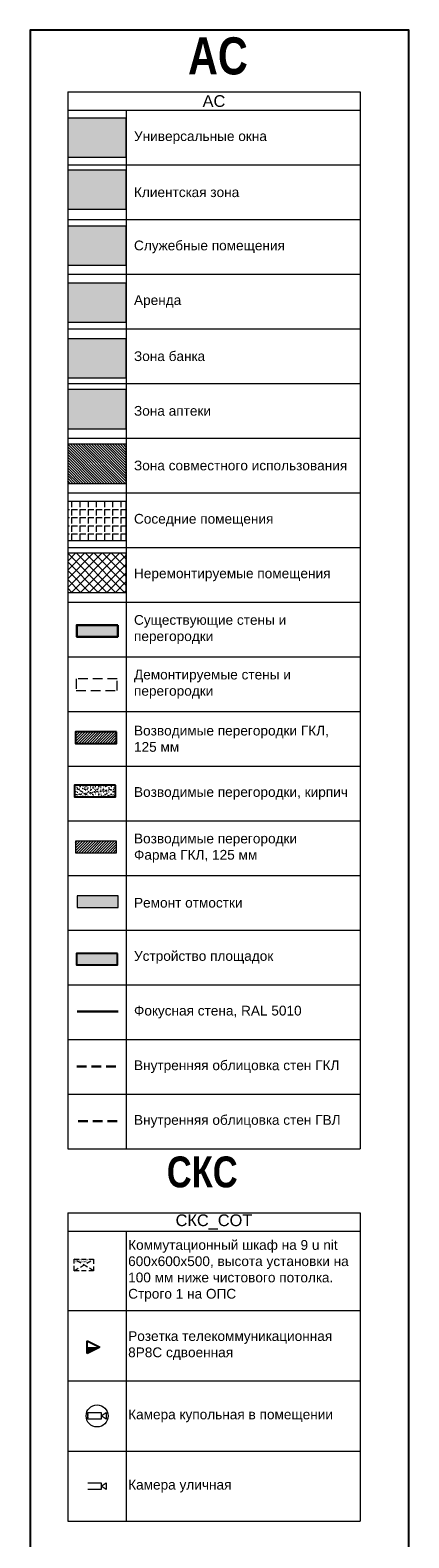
# Model space of a CAD drawing. Header units: millimetres. Extents: x -703898 to 730684, y -92609 to 157468.
# Tile 191 of 256: x -70464 to -60754, y 16249 to 54868. Entities that reach past the tile are written whole.
import ezdxf
from ezdxf.enums import TextEntityAlignment as Align

# ---------------------------------------------------------------- set-up
doc = ezdxf.new("R2010")
doc.units = ezdxf.units.MM
doc.set_wipeout_variables(frame=1)
doc.linetypes.add('CACHE', pattern=[375, 250, -125])
doc.layers.get('Defpoints').update_dxf_attribs({"color": 30})
for name, color, linetype in [('-SBugo-ОС-Извещатели', 6, 'Continuous'), ('-АТ-Позиция', 30, 'Continuous'), ('-АТ-Примечания', 30, 'Continuous'), ('Wipeout', 7, 'Continuous'), ('СВЯЗЬ', 7, 'Continuous')]:
    doc.layers.add(name, color=color, linetype=linetype)
doc.layers.add('01_АР_Несущие стены и колонны', color=5, linetype='Continuous', lineweight=30, true_color=0x0000ff)
for name, color, linetype, lineweight in [('03_АР_Возводимые перегородки', 10, 'Continuous', 25), ('04_АР_Демонтируемые стены и перегородки', 210, 'Continuous', 5), ('06_АР_Мебель', 4, 'Continuous', 9), ('21_АР_Штриховка', 47, 'Continuous', 5), ('СОТ', 7, 'Continuous', 9)]:
    doc.layers.add(name, color=color, linetype=linetype, lineweight=lineweight)
doc.styles.add('_ТЕКСТОВЫЙ', font='arial.ttf', dxfattribs={"width": 0.8})
doc.styles.add('HVAC_AEP', font='arial.ttf')
doc.styles.add('SB', font='mipgost.shx')
doc.styles.get("Standard").update_dxf_attribs({"font": 'arial.ttf'})
doc.linetypes.add('зигзаг', pattern='A,0.00254,-5.08,[131,ltypeshp.shx,S=5.08,R=0,X=-5.08,Y=0],-10.16,[131,ltypeshp.shx,S=5.08,R=180,X=5.08,Y=0],-5.08', length=20.32254)

# ---------------------------------------------------------------- blocks, each defined once
blk = doc.blocks.new('Коммутационный шкаф настенный')
at = {"color": 240, "linetype": 'CACHE', "lineweight": -2, "ltscale": 0.5, "true_color": 0xed1f24}
for p, q in [((500, 300), (0, 600)), ((0, 300), (500, 600)), ((500, 300), (0, 600)), ((0, 300), (500, 600)), ((500, 300), (0, 600)), ((0, 300), (500, 600))]:
    blk.add_line(p, q, dxfattribs=at)
blk.add_lwpolyline([(0, 600), (500, 600), (500, 300), (0, 300)], close=True, dxfattribs=at)
blk.add_lwpolyline([(0, 600), (500, 600), (500, 300), (0, 300)], close=True, dxfattribs=at)
blk.add_lwpolyline([(0, 600), (500, 600), (500, 300), (0, 300)], close=True, dxfattribs=at)
at = {"layer": '06_АР_Мебель', "insert": (22, 591), "char_height": 26.25, "attachment_point": 1}
blk.add_mtext_dynamic_manual_height_columns('{\\C7;КОММУТАЦИОННОЕ\\PОБОРУДОВАНИЕ}', width=836.21, gutter_width=12.5, heights=[0], dxfattribs=at)
at = {"layer": 'СОТ', "flags": 1}
for tag, p in [('ДОП_ИНФОРМАЦИЯ', (0, 676)), ('КОД_ОБОРУДОВАНИЯ', (0, 729)), ('ДОГОВОР', (3, 628))]:
    blk.add_attdef(tag, p, '', height=25, dxfattribs=at)
blk = doc.blocks.new('*U85')
at = {"layer": '-SBugo-ОС-Извещатели', "true_color": 0x2618e7}
h = blk.add_hatch(color=182, dxfattribs=at)
h.dxf.hatch_style = 1
h.paths.add_polyline_path([(-2, 0), (-2, -2), (2, 0)])
at = {"color": 182, "linetype": 'ByBlock', "lineweight": -2, "true_color": 0x2618e7}
blk.add_line((-2, 2), (-2, -2), dxfattribs=at)
at = {"layer": 'СВЯЗЬ', "color": 182, "lineweight": 25, "true_color": 0x2618e7}
for p, q in [((-2, -2), (-2, 2)), ((-2, 2), (2, 0)), ((2, 0), (-2, -2))]:
    blk.add_line(p, q, dxfattribs=at)
at = {"layer": '-АТ-Позиция', "ltscale": 100, "style": 'SB'}
for tag, p in [('ШЛЕЙФ', (2.5, 0.47)), ('ШЛЕЙФ_2', (2.5, -3.2))]:
    blk.add_attdef(tag, text='', height=2.2, dxfattribs=at).set_placement(p, align=Align.BOTTOM_LEFT)
at = {"layer": '-АТ-Примечания', "ltscale": 100, "style": 'SB'}
for tag, p in [('НАИМЕНОВАНИЕ', (-2, 1.5)), ('МАРКА', (-2, 1))]:
    blk.add_attdef(tag, p, '', height=0.25, dxfattribs=at)
at = {"layer": '-АТ-Примечания', "ltscale": 100, "style": 'SB', "flags": 1}
for tag, p in [('ПРИМ-1', (-2, 0.5)), ('ПРИМ-2', (-2, 0)), ('ПРИМ-3', (-2, -0.5)), ('ПРИМ-4', (-2, -1)), ('ПРИМ-5', (-2, -1.5))]:
    blk.add_attdef(tag, p, '', height=0.25, dxfattribs=at)
blk = doc.blocks.new('*E23')
blk.add_wipeout([(0, -2), (0, 2), (8, 2), (8, -2)]).dxf.layer = 'Wipeout'
blk.add_wipeout([(8, 0), (11, 2), (11, -2)]).dxf.layer = 'Wipeout'
blk = doc.blocks.new('A$C055B66AC')
at = {"layer": 'СОТ', "color": 1, "ltscale": 20, "true_color": 0xfc0303, "xscale": 85.44921875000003, "yscale": 85.44921875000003, "zscale": 8.544921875}
blk.add_blockref('*E23', (0, 171), dxfattribs=at)
at = {"color": 10, "lineweight": 15, "ltscale": 100}
blk.add_circle((479, 170), 564, dxfattribs=at)
at = {"layer": 'СОТ', "color": 1, "linetype": 'ByBlock', "lineweight": -2, "true_color": 0xfc0303}
for p, q in [((0, 0), (0, 342)), ((0, 342), (684, 342)), ((684, 171), (940, 342)), ((684, 342), (684, 0)), ((940, 0), (684, 171)), ((940, 342), (940, 0)), ((684, 0), (0, 0))]:
    blk.add_line(p, q, dxfattribs=at)
at = {"layer": 'СОТ', "color": 1, "ltscale": 100, "true_color": 0xfc0303}
for p in [(0, 256), (0, 171), (0, 85)]:
    blk.add_point(p, dxfattribs=at)
blk = doc.blocks.new('*E25')
blk.add_wipeout([(0, -2), (0, 2), (8, 2), (8, -2)]).dxf.layer = 'Wipeout'
blk.add_wipeout([(8, 0), (11, 2), (11, -2)]).dxf.layer = 'Wipeout'
blk = doc.blocks.new('A$C29706B3A')
at = {"layer": 'СОТ', "color": 5, "ltscale": 20, "true_color": 0x111cee, "xscale": 85.44921875, "yscale": 85.44921875, "zscale": 8.544921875}
blk.add_blockref('*E25', (0, -171), dxfattribs=at)
at = {"layer": 'СОТ', "color": 5, "linetype": 'ByBlock', "lineweight": -2, "true_color": 0x111cee}
for p, q in [((0, 0), (684, 0)), ((684, -171), (940, 0)), ((684, 0), (684, -342)), ((940, 0), (940, -342)), ((684, -342), (0, -342)), ((940, -342), (684, -171))]:
    blk.add_line(p, q, dxfattribs=at)

msp = doc.modelspace()

# ---------------------------------------------------------------- hatches: boundary and pattern name
at = {"layer": '01_АР_Несущие стены и колонны', "lineweight": 0, "true_color": 0x7d7d7d}
h = msp.add_hatch(color=8, dxfattribs=at)
h.dxf.hatch_style = 1
h.paths.add_polyline_path([(-68216.4928305, 39627.4742539), (-69267.8769171, 39627.4742539), (-69267.8769171, 39331.9906401), (-68216.4928305, 39331.9906401)])
at = {"layer": '03_АР_Возводимые перегородки', "lineweight": 0}
h = msp.add_hatch(dxfattribs=at)
h.set_pattern_fill('ANSI31', color=256, scale=15)
h.set_pattern_definition([(45, (-142180.474, 179289.62), (-33.67596, 33.67596), [])])
h.paths.add_polyline_path([(-68246.1105397, 36892.1673826), (-69297.4946263, 36892.1673826), (-69297.4946263, 36596.6837687), (-68246.1105397, 36596.6837687)])
at = {"layer": '03_АР_Возводимые перегородки', "lineweight": 0, "ltscale": 7}
h = msp.add_hatch(dxfattribs=at)
h.set_pattern_fill('AR-SAND', color=10, scale=2)
h.set_pattern_definition([(37.5, (-16830.42, 48377.8), (-3.20006, 97.88265), [0, -77.216, 0, -86.36, 0, -82.55]), (7.5, (-16830.42, 48377.8), (89.90466, 143.36502), [0, -41.656, 0, -69.596, 0, -26.67]), (327.5, (-16892.9, 48377.8), (158.19847, 0.28744), [0, -25.4, 0, -91.44, 0, -119.38]), (317.5, (-16892.9, 48377.8), (152.7113, 44.58586), [0, -12.7, 0, -59.944, 0, -68.58])])
h.paths.add_polyline_path([(-68271.6866365, 35525.0188514), (-69323.0707231, 35525.0188514), (-69323.0707231, 35229.5352375), (-68271.6866365, 35229.5352375)])
at = {"layer": '21_АР_Штриховка', "lineweight": 0, "true_color": 0xa9ba9a}
h = msp.add_hatch(color=253, dxfattribs=at)
h.dxf.hatch_style = 1
h.paths.add_polyline_path([(-68000.9653999, 52615.6824695), (-69500.9653999, 52615.6824695), (-69500.9653999, 51615.6824695), (-68000.9653999, 51615.6824695)])
at = {"layer": '21_АР_Штриховка', "lineweight": 0, "true_color": 0xbcc3cd}
h = msp.add_hatch(color=9, dxfattribs=at)
h.dxf.hatch_style = 1
h.paths.add_polyline_path([(-68000.9653999, 51278.875033), (-69500.9653999, 51278.875033), (-69500.9653999, 50278.875033), (-68000.9653999, 50278.875033)])
at = {"layer": '21_АР_Штриховка', "lineweight": 0, "true_color": 0xd6d6d6}
h = msp.add_hatch(color=254, dxfattribs=at)
h.dxf.hatch_style = 1
h.paths.add_polyline_path([(-68000.9653999, 49851.7722069), (-69500.9653999, 49851.7722069), (-69500.9653999, 48851.7722069), (-68000.9653999, 48851.7722069)])
at = {"layer": '21_АР_Штриховка', "lineweight": 0, "true_color": 0xeceac5}
h = msp.add_hatch(color=254, dxfattribs=at)
h.dxf.hatch_style = 1
h.paths.add_polyline_path([(-68000.9653999, 48389.057661), (-69500.9653999, 48389.057661), (-69500.9653999, 47389.057661), (-68000.9653999, 47389.057661)])
at = {"layer": '21_АР_Штриховка', "lineweight": 0, "true_color": 0xbf720d}
h = msp.add_hatch(color=32, dxfattribs=at)
h.dxf.hatch_style = 1
h.paths.add_polyline_path([(-68000.9653999, 46961.9168747), (-69500.9653999, 46961.9168747), (-69500.9653999, 45961.9168747), (-68000.9653999, 45961.9168747)])
at = {"layer": '21_АР_Штриховка', "lineweight": 0, "true_color": 0x8db3f2}
h = msp.add_hatch(color=151, dxfattribs=at)
h.dxf.hatch_style = 1
h.paths.add_polyline_path([(-68000.9653999, 45659.8885868), (-69500.9653999, 45659.8885868), (-69500.9653999, 44659.8885868), (-68000.9653999, 44659.8885868)])
at = {"layer": '21_АР_Штриховка', "lineweight": 0, "true_color": 0x9898cc}
h = msp.add_hatch(dxfattribs=at)
h.set_pattern_fill('ANSI31', color=253, scale=15, angle=630)
h.set_pattern_definition([(315, (27622.326, 199172.654), (33.67596, 33.67596), [])])
h.paths.add_polyline_path([(-68000.9653999, 44259.6834278), (-69500.9653999, 44259.6834278), (-69500.9653999, 43259.6834278), (-68000.9653999, 43259.6834278)])
at = {"layer": '21_АР_Штриховка', "lineweight": 5, "transparency": 33554610}
h = msp.add_hatch(dxfattribs=at)
h.set_pattern_fill('ANGLE', color=8, scale=30, angle=270, style=0)
h.set_pattern_definition([(270, (27622.33, 198706.25), (209.55, -4e-14), [152.4, -57.15]), (0, (27622.33, 198706.25), (5e-14, 209.55), [152.4, -57.15])])
h.paths.add_polyline_path([(-68000.9653999, 42793.2753195), (-69500.9653999, 42793.2753195), (-69500.9653999, 41793.2753195), (-68000.9653999, 41793.2753195)])
h = msp.add_hatch(dxfattribs=at)
h.set_pattern_fill('ANSI37', color=8, scale=50, angle=270, style=0)
h.set_pattern_definition([(315, (-54018.36, 96260.05), (112.2532, 112.2532), []), (45, (-54018.36, 96260.05), (-112.2532, 112.2532), [])])
h.paths.add_polyline_path([(-68000.9653999, 41468.0812231), (-69500.9653999, 41468.0812231), (-69500.9653999, 40468.0812231), (-68000.9653999, 40468.0812231)])
at = {"layer": '21_АР_Штриховка', "lineweight": 0, "true_color": 0x8db3f2}
h = msp.add_hatch(dxfattribs=at)
h.set_pattern_fill('ANSI31', color=151, scale=15)
h.set_pattern_definition([(45, (27603.295, 196346.313), (-33.67596, 33.67596), [])])
h.paths.add_polyline_path([(-68245.7707382, 34090.6353906), (-69297.1548249, 34090.6353906), (-69297.1548249, 33795.1517767), (-68245.7707382, 33795.1517767)])
at = {"layer": '21_АР_Штриховка', "lineweight": 0, "true_color": 0x139b48, "transparency": 33554483}
h = msp.add_hatch(color=114, dxfattribs=at)
h.dxf.hatch_style = 1
h.paths.add_polyline_path([(-68207.4061904, 32690.7386344), (-69258.790277, 32690.7386344), (-69258.790277, 32395.2550205), (-68207.4061904, 32395.2550205)])
at = {"layer": '21_АР_Штриховка', "lineweight": 0, "true_color": 0xc7c8ca, "transparency": 33554483}
h = msp.add_hatch(color=9, dxfattribs=at)
h.dxf.hatch_style = 1
h.paths.add_polyline_path([(-68226.6990854, 31217.7375062), (-69278.083172, 31217.7375062), (-69278.083172, 30922.2538924), (-68226.6990854, 30922.2538924)])

# ---------------------------------------------------------------- linework, layer by layer
at = {"lineweight": 15}
for p, q in [((-69500.9653999, 53285.3491362), (-62000.9653999, 53285.3491362)), ((-69500.9653999, 53285.3491362), (-69500.9653999, 26215.6824695)), ((-62000.9653999, 53285.3491362), (-62000.9653999, 26215.6824695)), ((-69500.9653999, 52815.6824695), (-62000.9653999, 52815.6824695)), ((-68000.9653999, 52815.6824695), (-68000.9653999, 26215.6824695)), ((-69500.9653999, 51415.6824695), (-62000.9653999, 51415.6824695)), ((-69500.9653999, 50015.6824695), (-62000.9653999, 50015.6824695)), ((-69500.9653999, 48615.6824695), (-62000.9653999, 48615.6824695)), ((-69500.9653999, 47215.6824695), (-62000.9653999, 47215.6824695)), ((-69500.9653999, 45815.6824695), (-62000.9653999, 45815.6824695)), ((-69500.9653999, 44415.6824695), (-62000.9653999, 44415.6824695)), ((-69500.9653999, 43015.6824695), (-62000.9653999, 43015.6824695)), ((-69500.9653999, 41615.6824695), (-62000.9653999, 41615.6824695)), ((-69500.9653999, 40215.6824695), (-62000.9653999, 40215.6824695)), ((-69500.9653999, 38815.6824695), (-62000.9653999, 38815.6824695)), ((-69500.9653999, 37415.6824695), (-62000.9653999, 37415.6824695)), ((-69500.9653999, 36015.6824695), (-62000.9653999, 36015.6824695)), ((-69500.9653999, 34615.6824695), (-62000.9653999, 34615.6824695)), ((-69500.9653999, 33215.6824695), (-62000.9653999, 33215.6824695)), ((-69500.9653999, 31815.6824695), (-62000.9653999, 31815.6824695)), ((-69500.9653999, 30415.6824695), (-62000.9653999, 30415.6824695)), ((-69500.9653999, 29015.6824695), (-62000.9653999, 29015.6824695)), ((-69500.9653999, 27615.6824695), (-62000.9653999, 27615.6824695)), ((-69500.9653999, 26215.6824695), (-62000.9653999, 26215.6824695)), ((-69500.9653999, 24574.8170309), (-62000.9653999, 24574.8170309)), ((-69500.9653999, 24574.8170309), (-69500.9653999, 16672.4536839)), ((-62000.9653999, 24574.8170309), (-62000.9653999, 16672.4536839)), ((-69500.9653999, 24105.1503642), (-62000.9653999, 24105.1503642)), ((-68000.9653999, 24105.1503642), (-68000.9653999, 16672.4536839)), ((-69500.9653999, 22072.4536839), (-62000.9653999, 22072.4536839)), ((-69500.9653999, 20272.4536839), (-62000.9653999, 20272.4536839)), ((-69500.9653999, 18472.4536839), (-62000.9653999, 18472.4536839)), ((-69500.9653999, 16672.4536839), (-62000.9653999, 16672.4536839))]:
    msp.add_line(p, q, dxfattribs=at)
at = {"layer": '01_АР_Несущие стены и колонны'}
msp.add_lwpolyline([(-68216.4928305, 39627.4742539), (-69267.8769171, 39627.4742539), (-69267.8769171, 39331.9906401), (-68216.4928305, 39331.9906401)], close=True, dxfattribs=at)
at = {"layer": '03_АР_Возводимые перегородки'}
for points in [[(-68246.1105397, 36892.1673826), (-69297.4946263, 36892.1673826), (-69297.4946263, 36596.6837687), (-68246.1105397, 36596.6837687)], [(-68271.6866365, 35525.0188514), (-69323.0707231, 35525.0188514), (-69323.0707231, 35229.5352375), (-68271.6866365, 35229.5352375)], [(-68226.6990854, 31217.7375062), (-69278.083172, 31217.7375062), (-69278.083172, 30922.2538924), (-68226.6990854, 30922.2538924)]]:
    msp.add_lwpolyline(points, close=True, dxfattribs=at)
at = {"layer": '03_АР_Возводимые перегородки', "linetype": 'CACHE', "lineweight": 30}
msp.add_lwpolyline([(-69267.6460498, 28318.7206972), (-68216.2619632, 28318.7206972)], dxfattribs=at)
at = {"layer": '03_АР_Возводимые перегородки', "color": 217, "linetype": 'CACHE', "lineweight": 30, "true_color": 0x93278f}
msp.add_lwpolyline([(-69233.8743616, 26920.9332343), (-68182.490275, 26920.9332343)], dxfattribs=at)
at = {"layer": '04_АР_Демонтируемые стены и перегородки', "color": 210, "linetype": 'CACHE'}
msp.add_lwpolyline([(-68234.1498514, 38248.3461019), (-69285.533938, 38248.3461019), (-69285.533938, 37952.862488), (-68234.1498514, 37952.862488)], close=True, dxfattribs=at)
at = {"layer": '21_АР_Штриховка'}
for points in [[(-68000.9653999, 52615.6824695), (-69500.9653999, 52615.6824695), (-69500.9653999, 51615.6824695), (-68000.9653999, 51615.6824695)], [(-68000.9653999, 51278.875033), (-69500.9653999, 51278.875033), (-69500.9653999, 50278.875033), (-68000.9653999, 50278.875033)], [(-68000.9653999, 49851.7722069), (-69500.9653999, 49851.7722069), (-69500.9653999, 48851.7722069), (-68000.9653999, 48851.7722069)], [(-68000.9653999, 48389.057661), (-69500.9653999, 48389.057661), (-69500.9653999, 47389.057661), (-68000.9653999, 47389.057661)], [(-68000.9653999, 46961.9168747), (-69500.9653999, 46961.9168747), (-69500.9653999, 45961.9168747), (-68000.9653999, 45961.9168747)], [(-68000.9653999, 45659.8885868), (-69500.9653999, 45659.8885868), (-69500.9653999, 44659.8885868), (-68000.9653999, 44659.8885868)], [(-68000.9653999, 44259.6834278), (-69500.9653999, 44259.6834278), (-69500.9653999, 43259.6834278), (-68000.9653999, 43259.6834278)], [(-68000.9653999, 42793.2753195), (-69500.9653999, 42793.2753195), (-69500.9653999, 41793.2753195), (-68000.9653999, 41793.2753195)], [(-68000.9653999, 41468.0812231), (-69500.9653999, 41468.0812231), (-69500.9653999, 40468.0812231), (-68000.9653999, 40468.0812231)]]:
    msp.add_lwpolyline(points, close=True, dxfattribs=at)
at = {"layer": '21_АР_Штриховка', "color": 151, "lineweight": 0, "true_color": 0x8db3f2}
msp.add_lwpolyline([(-68245.7707382, 34090.6353906), (-69297.1548249, 34090.6353906), (-69297.1548249, 33795.1517767), (-68245.7707382, 33795.1517767)], close=True, dxfattribs=at)
at = {"layer": '21_АР_Штриховка', "color": 114, "lineweight": 0, "true_color": 0x139b48}
msp.add_lwpolyline([(-68207.4061904, 32690.7386344), (-69258.790277, 32690.7386344), (-69258.790277, 32395.2550205), (-68207.4061904, 32395.2550205)], close=True, dxfattribs=at)
at = {"layer": '21_АР_Штриховка', "color": 146, "linetype": 'зигзаг', "lineweight": 30, "ltscale": 5, "true_color": 0x004f7c}
msp.add_lwpolyline([(-69255.9800708, 29728.4320345), (-68204.5959842, 29728.4320345)], dxfattribs=at)
at = {"layer": 'Defpoints'}
msp.add_lwpolyline([(-60753.790881, 21210.9752676), (-60753.790881, 54868.4636649), (-70463.8378981, 54868.4636649), (-70463.8378981, 21210.9752676)], dxfattribs=at)

# ---------------------------------------------------------------- block references
at = {"lineweight": 15}
msp.add_blockref('Коммутационный шкаф настенный', (-69335.5583488, 22788.8020241), dxfattribs=at)
for name, p, xscale, yscale, zscale in [('*U85', (-68840.1892094, 21134.3484556), 82, 82, 82), ('A$C055B66AC', (-68985.9507515, 19287.0044652), 0.5, 0.5, 0.5), ('A$C29706B3A', (-68985.9507515, 17657.9029027), 0.5, 0.5, 0.5)]:
    msp.add_blockref(name, p, dxfattribs=dict(at, xscale=xscale, yscale=yscale, zscale=zscale))

# ---------------------------------------------------------------- texts
at = {"lineweight": 15, "style": 'HVAC_AEP'}
for s, insert, char_height, width, attachment_point in [('{\\C256;АС}', (-65750.9653999, 53050.5158028), 300, 7497, 5), ('{\\C256;Универсальные окна}', (-67800.9653999, 52115.6824695), 250, 5600, 4), ('{\\C256;Клиентская зона }', (-67800.9653999, 50715.6824695), 250, 5600, 4), ('{\\C256;Служебные помещения }', (-67800.9653999, 49315.6824695), 250, 5600, 4), ('{\\C256;Аренда }', (-67800.9653999, 47915.6824695), 250, 5600, 4), ('{\\C256;Зона банка }', (-67800.9653999, 46515.6824695), 250, 5600, 4), ('{\\C256;Зона аптеки  }', (-67800.9653999, 45115.6824695), 250, 5600, 4), ('{\\C256;Зона совместного использования}', (-67800.9653999, 43715.6824695), 250, 5600, 4), ('{\\C256;Соседние помещения }', (-67800.9653999, 42315.6824695), 250, 5600, 4), ('{\\C256;Неремонтируемые помещения }', (-67800.9653999, 40915.6824695), 250, 5600, 4), ('Существующие стены и перегородки', (-67800.9653999, 39515.6824695), 250, 5600, 4), ('Демонтируемые стены и перегородки', (-67800.9653999, 38115.6824695), 250, 5600, 4), ('Возводимые перегородки ГКЛ, 125 мм', (-67800.9653999, 36715.6824695), 250, 5600, 4), ('Возводимые перегородки, кирпич', (-67800.9653999, 35315.6824695), 250, 5600, 4), ('Возводимые перегородки^JФарма ГКЛ, 125 мм', (-67800.9653999, 33915.6824695), 250, 5600, 4), ('Ремонт отмостки', (-67800.9653999, 32515.6824695), 250, 5600, 4), ('Устройство площадок', (-67800.9653999, 31115.6824695), 250, 5600, 4), ('Фокусная стена, RAL 5010', (-67800.9653999, 29715.6824695), 250, 5600, 4), ('Внутренняя облицовка стен ГКЛ', (-67800.9653999, 28315.6824695), 250, 5600, 4), ('Внутренняя облицовка стен ГВЛ', (-67800.9653999, 26915.6824695), 250, 5600, 4), ('СКС_СОТ', (-65750.9653999, 24339.9836976), 300, 7497, 5), ('{\\C256;Коммутационный шкаф на 9 u nit\\P600х600х500, высота установки на 100 мм ниже чистового потолка. Строго 1 на ОПС}', (-67950.9653999, 23088.8020241), 250, 5900, 4), ('{\\C256;Розетка телекоммуникационная\\P8Р8С сдвоенная\\P}', (-67950.9653999, 21172.4536839), 250, 5900, 4), ('Камера купольная в помещении', (-67950.9653999, 19372.4536839), 250, 5900, 4), ('Камера уличная', (-67950.9653999, 17572.4536839), 250, 5900, 4)]:
    msp.add_mtext(s, dxfattribs=dict(at, insert=insert, char_height=char_height, width=width, attachment_point=attachment_point))
at = {"layer": 'Defpoints', "lineweight": 35, "attachment_point": 1, "style": '_ТЕКСТОВЫЙ'}
for s, width, insert, char_height in [('{\\fArial|b1|i0|c204|p34;\\H0.79167x;\\C32;\\c2648525;АС}', 10014.108569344, (-66416.1956428, 54684.404312), 1200), ('{\\fArial|b1|i0|c204|p34;\\H0.79167x;\\C32;\\c2648525;СКС}', 7546.495557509, (-66960.3658022, 26017.6205345), 1000)]:
    msp.add_mtext_dynamic_manual_height_columns(s, width=width, gutter_width=12.5, heights=[0], dxfattribs=dict(at, insert=insert, char_height=char_height))

# ---------------------------------------------------------------- next in the draw order: linework, layer by layer
at = {"layer": 'Defpoints'}
msp.add_lwpolyline([(-70463.8378981, 21210.9752676), (-70463.8378981, 1870.2746347), (-60753.790881, 1870.2746347), (-60753.790881, 21210.9752676)], dxfattribs=at)

doc.saveas('drawing.dxf')
